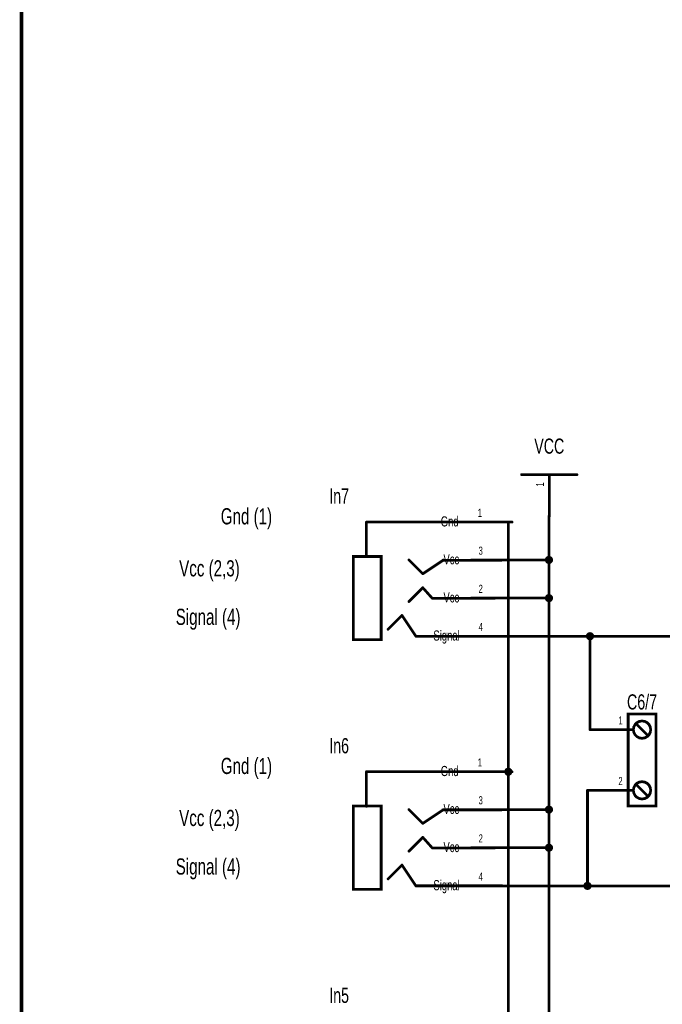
# Model space of a CAD drawing. Extents: x 0 to 22.6, y 0 to 15.8.
# Tile 8 of 26: x 0 to 2.3, y 8.7 to 12.2. Entities that reach past the tile are written whole.
import ezdxf
from ezdxf.enums import TextEntityAlignment as Align

# ---------------------------------------------------------------- set-up
doc = ezdxf.new("R2010")
doc.units = 0
for name, color, linetype in [('Element', 253, 'CONTINUOUS'), ('Net', 50, 'CONTINUOUS'), ('Pin', 50, 'CONTINUOUS'), ('Titles', 253, 'CONTINUOUS')]:
    doc.layers.add(name, color=color, linetype=linetype)

msp = doc.modelspace()

# ---------------------------------------------------------------- linework, layer by layer
at = {"layer": 'Element', "linetype": 'CONTINUOUS', "const_width": 0.0049}
for points in [[(1.7867, 10.5933, 1), (1.7917, 10.5933, 1), (1.7867, 10.5933, 1)], [(1.9867, 10.5933, 1), (1.9917, 10.5933, 1), (1.9867, 10.5933, 1)], [(1.2276, 10.4223, 1), (1.2325, 10.4223, 1), (1.2276, 10.4223, 1)], [(1.2276, 10.4223, 1), (1.2325, 10.4223, 1), (1.2276, 10.4223, 1)], [(1.6026, 10.4223, 1), (1.6075, 10.4223, 1), (1.6026, 10.4223, 1)], [(1.2276, 10.2973, 1), (1.2325, 10.2973, 1), (1.2276, 10.2973, 1)], [(1.3807, 10.2858, 1), (1.3856, 10.2858, 1), (1.3807, 10.2858, 1)], [(1.5026, 10.2848, 1), (1.5075, 10.2848, 1), (1.5026, 10.2848, 1)], [(1.5057, 10.2858, 1), (1.5106, 10.2858, 1), (1.5057, 10.2858, 1)], [(1.7151, 10.2848, 1), (1.72, 10.2848, 1), (1.7151, 10.2848, 1)], [(1.4307, 10.2358, 1), (1.4356, 10.2358, 1), (1.4307, 10.2358, 1)], [(1.4307, 10.2358, 1), (1.4356, 10.2358, 1), (1.4307, 10.2358, 1)], [(1.4307, 10.1858, 1), (1.4356, 10.1858, 1), (1.4307, 10.1858, 1)], [(1.4307, 10.1858, 1), (1.4356, 10.1858, 1), (1.4307, 10.1858, 1)], [(1.3807, 10.1358, 1), (1.3856, 10.1358, 1), (1.3807, 10.1358, 1)], [(1.4651, 10.1473, 1), (1.47, 10.1473, 1), (1.4651, 10.1473, 1)], [(1.4651, 10.1473, 1), (1.47, 10.1473, 1), (1.4651, 10.1473, 1)], [(1.6901, 10.1473, 1), (1.695, 10.1473, 1), (1.6901, 10.1473, 1)], [(1.3557, 10.0858, 1), (1.3606, 10.0858, 1), (1.3557, 10.0858, 1)], [(1.3557, 10.0858, 1), (1.3606, 10.0858, 1), (1.3557, 10.0858, 1)], [(1.3057, 10.0358, 1), (1.3106, 10.0358, 1), (1.3057, 10.0358, 1)], [(1.4057, 10.0108, 1), (1.4106, 10.0108, 1), (1.4057, 10.0108, 1)], [(1.4057, 10.0108, 1), (1.4106, 10.0108, 1), (1.4057, 10.0108, 1)], [(1.7182, 10.0108, 1), (1.7231, 10.0108, 1), (1.7182, 10.0108, 1)], [(2.2023, 9.6927, 1), (2.2072, 9.6927, 1), (2.2023, 9.6927, 1)], [(2.1898, 9.6739, 1), (2.1947, 9.6739, 1), (2.1898, 9.6739, 1)], [(2.2398, 9.6552, 1), (2.2447, 9.6552, 1), (2.2398, 9.6552, 1)], [(1.2276, 9.5223, 1), (1.2325, 9.5223, 1), (1.2276, 9.5223, 1)], [(1.2276, 9.5223, 1), (1.2325, 9.5223, 1), (1.2276, 9.5223, 1)], [(1.6026, 9.5223, 1), (1.6075, 9.5223, 1), (1.6026, 9.5223, 1)], [(2.2023, 9.4739, 1), (2.2072, 9.4739, 1), (2.2023, 9.4739, 1)], [(2.1898, 9.4552, 1), (2.1947, 9.4552, 1), (2.1898, 9.4552, 1)], [(2.2398, 9.4364, 1), (2.2447, 9.4364, 1), (2.2398, 9.4364, 1)], [(1.2276, 9.3973, 1), (1.2325, 9.3973, 1), (1.2276, 9.3973, 1)], [(1.3807, 9.3858, 1), (1.3856, 9.3858, 1), (1.3807, 9.3858, 1)], [(1.5026, 9.3848, 1), (1.5075, 9.3848, 1), (1.5026, 9.3848, 1)], [(1.5057, 9.3858, 1), (1.5106, 9.3858, 1), (1.5057, 9.3858, 1)], [(1.7151, 9.3848, 1), (1.72, 9.3848, 1), (1.7151, 9.3848, 1)], [(1.4307, 9.3358, 1), (1.4356, 9.3358, 1), (1.4307, 9.3358, 1)], [(1.4307, 9.3358, 1), (1.4356, 9.3358, 1), (1.4307, 9.3358, 1)], [(1.4307, 9.2858, 1), (1.4356, 9.2858, 1), (1.4307, 9.2858, 1)], [(1.4307, 9.2858, 1), (1.4356, 9.2858, 1), (1.4307, 9.2858, 1)], [(1.3807, 9.2358, 1), (1.3856, 9.2358, 1), (1.3807, 9.2358, 1)], [(1.4651, 9.2473, 1), (1.47, 9.2473, 1), (1.4651, 9.2473, 1)], [(1.4651, 9.2473, 1), (1.47, 9.2473, 1), (1.4651, 9.2473, 1)], [(1.6901, 9.2473, 1), (1.695, 9.2473, 1), (1.6901, 9.2473, 1)], [(1.3557, 9.1858, 1), (1.3606, 9.1858, 1), (1.3557, 9.1858, 1)], [(1.3557, 9.1858, 1), (1.3606, 9.1858, 1), (1.3557, 9.1858, 1)], [(1.3057, 9.1358, 1), (1.3106, 9.1358, 1), (1.3057, 9.1358, 1)], [(1.4057, 9.1108, 1), (1.4106, 9.1108, 1), (1.4057, 9.1108, 1)], [(1.4057, 9.1108, 1), (1.4106, 9.1108, 1), (1.4057, 9.1108, 1)], [(1.7182, 9.1108, 1), (1.7231, 9.1108, 1), (1.7182, 9.1108, 1)]]:
    msp.add_lwpolyline(points, format="xyb", dxfattribs=at)
at = {"layer": 'Element', "linetype": 'CONTINUOUS', "const_width": 0.0098}
for points in [[(1.7892, 10.5933), (1.9892, 10.5933)], [(1.23, 10.2973), (1.23, 10.4223)], [(1.605, 10.4223), (1.23, 10.4223)], [(1.2832, 9.9983), (1.1832, 9.9983), (1.1832, 10.2983), (1.2832, 10.2983), (1.2832, 9.9983)], [(1.4332, 10.2358), (1.3832, 10.2858)], [(1.4332, 10.2358), (1.5082, 10.2858)], [(1.505, 10.2848), (1.7175, 10.2848)], [(1.4332, 10.1858), (1.3832, 10.1358)], [(1.4675, 10.1473), (1.4332, 10.1858)], [(1.6925, 10.1473), (1.4675, 10.1473)], [(1.3582, 10.0858), (1.3082, 10.0358)], [(1.4082, 10.0108), (1.3582, 10.0858)], [(1.7207, 10.0108), (1.4082, 10.0108)], [(2.1735, 9.7302), (2.2735, 9.7302), (2.2735, 9.3989), (2.1735, 9.3989), (2.1735, 9.7302)], [(2.1922, 9.6739), (2.1938, 9.6643), (2.1982, 9.6556), (2.2051, 9.6487), (2.2138, 9.6442), (2.2235, 9.6427), (2.2332, 9.6442), (2.2419, 9.6487), (2.2488, 9.6556), (2.2532, 9.6643), (2.2547, 9.6739), (2.2532, 9.6836), (2.2488, 9.6923), (2.2419, 9.6992), (2.2332, 9.7037), (2.2235, 9.7052), (2.2138, 9.7037), (2.2051, 9.6992), (2.1982, 9.6923), (2.1938, 9.6836), (2.1922, 9.6739)], [(2.2047, 9.6927), (2.2422, 9.6552)], [(1.23, 9.3973), (1.23, 9.5223)], [(1.605, 9.5223), (1.23, 9.5223)], [(2.1922, 9.4552), (2.1938, 9.4455), (2.1982, 9.4368), (2.2051, 9.4299), (2.2138, 9.4255), (2.2235, 9.4239), (2.2332, 9.4255), (2.2419, 9.4299), (2.2488, 9.4368), (2.2532, 9.4455), (2.2547, 9.4552), (2.2532, 9.4648), (2.2488, 9.4736), (2.2419, 9.4805), (2.2332, 9.4849), (2.2235, 9.4864), (2.2138, 9.4849), (2.2051, 9.4805), (2.1982, 9.4736), (2.1938, 9.4648), (2.1922, 9.4552)], [(2.2047, 9.4739), (2.2422, 9.4364)], [(1.2832, 9.0983), (1.1832, 9.0983), (1.1832, 9.3983), (1.2832, 9.3983), (1.2832, 9.0983)], [(1.4332, 9.3358), (1.3832, 9.3858)], [(1.4332, 9.3358), (1.5082, 9.3858)], [(1.505, 9.3848), (1.7175, 9.3848)], [(1.4332, 9.2858), (1.3832, 9.2358)], [(1.4675, 9.2473), (1.4332, 9.2858)], [(1.6925, 9.2473), (1.4675, 9.2473)], [(1.3582, 9.1858), (1.3082, 9.1358)], [(1.4082, 9.1108), (1.3582, 9.1858)], [(1.7207, 9.1108), (1.4082, 9.1108)]]:
    msp.add_lwpolyline(points, dxfattribs=at)
at = {"layer": 'Net', "linetype": 'CONTINUOUS', "const_width": 0.0049}
for points in [[(1.8855, 10.4433, 1), (1.8905, 10.4433, 1), (1.8855, 10.4433, 1)], [(1.7391, 10.4223, 1), (1.744, 10.4223, 1), (1.7391, 10.4223, 1)], [(1.7391, 10.4223, 1), (1.744, 10.4223, 1), (1.7391, 10.4223, 1)], [(1.7526, 10.4223, 1), (1.7575, 10.4223, 1), (1.7526, 10.4223, 1)], [(1.7557, 10.2857, 1), (1.7606, 10.2857, 1), (1.7557, 10.2857, 1)], [(1.8757, 10.2857, 1), (1.8806, 10.2857, 1), (1.8757, 10.2857, 1)], [(1.8855, 10.2857, 1), (1.8905, 10.2857, 1), (1.8855, 10.2857, 1)], [(1.8855, 10.2857, 1), (1.8905, 10.2857, 1), (1.8855, 10.2857, 1)], [(1.8855, 10.2857, 1), (1.8905, 10.2857, 1), (1.8855, 10.2857, 1)], [(1.7557, 10.1483, 1), (1.7606, 10.1483, 1), (1.7557, 10.1483, 1)], [(1.8757, 10.1483, 1), (1.8806, 10.1483, 1), (1.8757, 10.1483, 1)], [(1.8855, 10.1483, 1), (1.8905, 10.1483, 1), (1.8855, 10.1483, 1)], [(1.7557, 10.0107, 1), (1.7606, 10.0107, 1), (1.7557, 10.0107, 1)], [(2.0237, 10.0107, 1), (2.0286, 10.0107, 1), (2.0237, 10.0107, 1)], [(2.0335, 10.0107, 1), (2.0385, 10.0107, 1), (2.0335, 10.0107, 1)], [(2.0335, 9.6739, 1), (2.0385, 9.6739, 1), (2.0335, 9.6739, 1)], [(1.7292, 9.5223, 1), (1.7342, 9.5223, 1), (1.7292, 9.5223, 1)], [(1.7391, 9.5223, 1), (1.744, 9.5223, 1), (1.7391, 9.5223, 1)], [(1.7526, 9.5223, 1), (1.7575, 9.5223, 1), (1.7526, 9.5223, 1)], [(2.0245, 9.4552, 1), (2.0294, 9.4552, 1), (2.0245, 9.4552, 1)], [(2.0245, 9.4552, 1), (2.0294, 9.4552, 1), (2.0245, 9.4552, 1)], [(2.0335, 9.4552, 1), (2.0385, 9.4552, 1), (2.0335, 9.4552, 1)], [(1.7557, 9.3857, 1), (1.7606, 9.3857, 1), (1.7557, 9.3857, 1)], [(1.8757, 9.3857, 1), (1.8806, 9.3857, 1), (1.8757, 9.3857, 1)], [(1.8855, 9.3857, 1), (1.8905, 9.3857, 1), (1.8855, 9.3857, 1)], [(1.7557, 9.2483, 1), (1.7606, 9.2483, 1), (1.7557, 9.2483, 1)], [(1.8757, 9.2483, 1), (1.8806, 9.2483, 1), (1.8757, 9.2483, 1)], [(1.8855, 9.2483, 1), (1.8905, 9.2483, 1), (1.8855, 9.2483, 1)], [(1.7557, 9.1107, 1), (1.7606, 9.1107, 1), (1.7557, 9.1107, 1)], [(2.0147, 9.1107, 1), (2.0196, 9.1107, 1), (2.0147, 9.1107, 1)], [(2.0245, 9.1107, 1), (2.0294, 9.1107, 1), (2.0245, 9.1107, 1)]]:
    msp.add_lwpolyline(points, format="xyb", dxfattribs=at)
at = {"layer": 'Net', "linetype": 'CONTINUOUS', "const_width": 0.0098}
for points in [[(1.888, 10.4433), (1.888, 10.2857)], [(1.7415, 3.5944), (1.7415, 10.4223)], [(1.7415, 10.4223), (1.755, 10.4223)], [(1.8782, 10.2857), (1.8786, 10.2827), (1.88, 10.28), (1.8822, 10.2778), (1.885, 10.2764), (1.888, 10.2759), (1.891, 10.2764), (1.8938, 10.2778), (1.896, 10.28), (1.8974, 10.2827), (1.8978, 10.2857), (1.8974, 10.2888), (1.896, 10.2915), (1.8938, 10.2937), (1.891, 10.2951), (1.888, 10.2956), (1.885, 10.2951), (1.8822, 10.2937), (1.88, 10.2915), (1.8786, 10.2888), (1.8782, 10.2857)], [(1.7582, 10.2857), (1.888, 10.2857)], [(1.888, 10.2857), (1.888, 3.8684)], [(1.7582, 10.1483), (1.888, 10.1483)], [(1.8782, 10.1483), (1.8786, 10.1452), (1.88, 10.1425), (1.8822, 10.1403), (1.885, 10.1389), (1.888, 10.1384), (1.891, 10.1389), (1.8938, 10.1403), (1.896, 10.1425), (1.8974, 10.1452), (1.8978, 10.1483), (1.8974, 10.1513), (1.896, 10.154), (1.8938, 10.1562), (1.891, 10.1576), (1.888, 10.1581), (1.885, 10.1576), (1.8822, 10.1562), (1.88, 10.154), (1.8786, 10.1513), (1.8782, 10.1483)], [(1.7581, 10.0107), (2.6261, 10.0107)], [(2.0262, 10.0107), (2.0266, 10.0077), (2.028, 10.005), (2.0302, 10.0028), (2.033, 10.0014), (2.036, 10.0009), (2.039, 10.0014), (2.0418, 10.0028), (2.044, 10.005), (2.0454, 10.0077), (2.0458, 10.0107), (2.0454, 10.0138), (2.044, 10.0165), (2.0418, 10.0187), (2.039, 10.0201), (2.036, 10.0206), (2.033, 10.0201), (2.0302, 10.0187), (2.028, 10.0165), (2.0266, 10.0138), (2.0262, 10.0107)], [(2.036, 9.6739), (2.036, 10.0107)], [(1.7317, 9.5223), (1.7322, 9.5192), (1.7336, 9.5165), (1.7357, 9.5143), (1.7385, 9.5129), (1.7415, 9.5124), (1.7446, 9.5129), (1.7473, 9.5143), (1.7495, 9.5165), (1.7509, 9.5192), (1.7514, 9.5223), (1.7509, 9.5253), (1.7495, 9.5281), (1.7473, 9.5302), (1.7446, 9.5316), (1.7415, 9.5321), (1.7385, 9.5316), (1.7357, 9.5302), (1.7336, 9.5281), (1.7322, 9.5253), (1.7317, 9.5223)], [(1.755, 9.5223), (1.7415, 9.5223)], [(2.036, 9.4552), (2.027, 9.4552)], [(2.027, 9.4552), (2.027, 9.1107)], [(1.7582, 9.3857), (1.888, 9.3857)], [(1.8782, 9.3857), (1.8786, 9.3827), (1.88, 9.38), (1.8822, 9.3778), (1.885, 9.3764), (1.888, 9.3759), (1.891, 9.3764), (1.8938, 9.3778), (1.896, 9.38), (1.8974, 9.3827), (1.8978, 9.3857), (1.8974, 9.3888), (1.896, 9.3915), (1.8938, 9.3937), (1.891, 9.3951), (1.888, 9.3956), (1.885, 9.3951), (1.8822, 9.3937), (1.88, 9.3915), (1.8786, 9.3888), (1.8782, 9.3857)], [(1.7582, 9.2483), (1.888, 9.2483)], [(1.8782, 9.2483), (1.8786, 9.2452), (1.88, 9.2425), (1.8822, 9.2403), (1.885, 9.2389), (1.888, 9.2384), (1.891, 9.2389), (1.8938, 9.2403), (1.896, 9.2425), (1.8974, 9.2452), (1.8978, 9.2483), (1.8974, 9.2513), (1.896, 9.254), (1.8938, 9.2562), (1.891, 9.2576), (1.888, 9.2581), (1.885, 9.2576), (1.8822, 9.2562), (1.88, 9.254), (1.8786, 9.2513), (1.8782, 9.2483)], [(2.0171, 9.1107), (2.0176, 9.1077), (2.019, 9.105), (2.0212, 9.1028), (2.0239, 9.1014), (2.027, 9.1009), (2.03, 9.1014), (2.0328, 9.1028), (2.0349, 9.105), (2.0363, 9.1077), (2.0368, 9.1107), (2.0363, 9.1138), (2.0349, 9.1165), (2.0328, 9.1187), (2.03, 9.1201), (2.027, 9.1206), (2.0239, 9.1201), (2.0212, 9.1187), (2.019, 9.1165), (2.0176, 9.1138), (2.0171, 9.1107)], [(2.562, 9.1107), (1.7581, 9.1107)]]:
    msp.add_lwpolyline(points, dxfattribs=at)
at = {"layer": 'Pin', "linetype": 'CONTINUOUS', "const_width": 0.0049}
for points in [[(1.8867, 10.5933, 1), (1.8917, 10.5933, 1), (1.8867, 10.5933, 1)], [(1.8867, 10.4433, 1), (1.8917, 10.4433, 1), (1.8867, 10.4433, 1)], [(1.6026, 10.4223, 1), (1.6075, 10.4223, 1), (1.6026, 10.4223, 1)], [(1.7526, 10.4223, 1), (1.7575, 10.4223, 1), (1.7526, 10.4223, 1)], [(1.6057, 10.2857, 1), (1.6106, 10.2857, 1), (1.6057, 10.2857, 1)], [(1.7557, 10.2857, 1), (1.7606, 10.2857, 1), (1.7557, 10.2857, 1)], [(1.6057, 10.1483, 1), (1.6106, 10.1483, 1), (1.6057, 10.1483, 1)], [(1.7557, 10.1483, 1), (1.7606, 10.1483, 1), (1.7557, 10.1483, 1)], [(1.6057, 10.0107, 1), (1.6106, 10.0107, 1), (1.6057, 10.0107, 1)], [(1.7557, 10.0107, 1), (1.7606, 10.0107, 1), (1.7557, 10.0107, 1)], [(2.0335, 9.6739, 1), (2.0385, 9.6739, 1), (2.0335, 9.6739, 1)], [(2.1835, 9.6739, 1), (2.1885, 9.6739, 1), (2.1835, 9.6739, 1)], [(1.6026, 9.5223, 1), (1.6075, 9.5223, 1), (1.6026, 9.5223, 1)], [(1.7526, 9.5223, 1), (1.7575, 9.5223, 1), (1.7526, 9.5223, 1)], [(2.0335, 9.4552, 1), (2.0385, 9.4552, 1), (2.0335, 9.4552, 1)], [(2.1835, 9.4552, 1), (2.1885, 9.4552, 1), (2.1835, 9.4552, 1)], [(1.6057, 9.3857, 1), (1.6106, 9.3857, 1), (1.6057, 9.3857, 1)], [(1.7557, 9.3857, 1), (1.7606, 9.3857, 1), (1.7557, 9.3857, 1)], [(1.6057, 9.2483, 1), (1.6106, 9.2483, 1), (1.6057, 9.2483, 1)], [(1.7557, 9.2483, 1), (1.7606, 9.2483, 1), (1.7557, 9.2483, 1)], [(1.6057, 9.1107, 1), (1.6106, 9.1107, 1), (1.6057, 9.1107, 1)], [(1.7557, 9.1107, 1), (1.7606, 9.1107, 1), (1.7557, 9.1107, 1)]]:
    msp.add_lwpolyline(points, format="xyb", dxfattribs=at)
at = {"layer": 'Pin', "linetype": 'CONTINUOUS', "const_width": 0.0098}
for points in [[(1.8892, 10.5933), (1.8892, 10.4433)], [(1.605, 10.4223), (1.755, 10.4223)], [(1.6082, 10.2857), (1.7582, 10.2857)], [(1.6082, 10.1483), (1.7582, 10.1483)], [(1.6081, 10.0107), (1.7581, 10.0107)], [(2.186, 9.6739), (2.036, 9.6739)], [(1.605, 9.5223), (1.755, 9.5223)], [(2.186, 9.4552), (2.036, 9.4552)], [(1.6082, 9.3857), (1.7582, 9.3857)], [(1.6082, 9.2483), (1.7582, 9.2483)], [(1.6081, 9.1107), (1.7581, 9.1107)]]:
    msp.add_lwpolyline(points, dxfattribs=at)
at = {"layer": 'Titles', "linetype": 'CONTINUOUS', "const_width": 0.0131}
msp.add_lwpolyline([(22.5851, 0.0288), (-0.0133, 0.0288), (-0.0133, 15.7768), (22.5851, 15.7768), (22.5851, 0.0288)], dxfattribs=at)

# ---------------------------------------------------------------- texts
at = {"layer": 'Element', "width": 0.7}
for s, p in [('VCC', (1.8892, 10.6524)), ('In7', (1.1316, 10.4723)), ('C6/7', (2.2235, 9.7302)), ('In6', (1.1316, 9.5723)), ('In5', (1.1316, 8.6723))]:
    msp.add_text(s, height=0.0547, dxfattribs=at).set_placement(p, align=Align.BOTTOM_CENTER)
for s, p in [('Gnd (1)', (0.705, 10.4723)), ('Vcc (2,3)', (0.555, 10.2848)), ('Signal (4)', (0.5425, 10.1098)), ('Gnd (1)', (0.705, 9.5723)), ('Vcc (2,3)', (0.555, 9.3848)), ('Signal (4)', (0.5425, 9.2098))]:
    msp.add_text(s, height=0.0583, dxfattribs=at).set_placement(p, align=Align.TOP_LEFT)
at = {"layer": 'Pin', "width": 0.7}
msp.add_text('1', height=0.0292, rotation=90, dxfattribs=at).set_placement((1.8411, 10.5507), align=Align.TOP_LEFT)
for s, height, p in [('Gnd', 0.0365, (1.4979, 10.4431)), ('1', 0.0292, (1.6313, 10.4704)), ('3', 0.0292, (1.6344, 10.3339)), ('Vcc', 0.0365, (1.5076, 10.3065)), ('2', 0.0292, (1.6344, 10.1964)), ('Vcc', 0.0365, (1.5076, 10.169)), ('4', 0.0292, (1.6344, 10.0589)), ('Signal', 0.0365, (1.4714, 10.0315)), ('1', 0.0292, (2.1384, 9.7221)), ('1', 0.0292, (1.6313, 9.5704)), ('Gnd', 0.0365, (1.4979, 9.5431)), ('2', 0.0292, (2.1384, 9.5033)), ('3', 0.0292, (1.6344, 9.4339)), ('Vcc', 0.0365, (1.5076, 9.4065)), ('Vcc', 0.0365, (1.5076, 9.269)), ('2', 0.0292, (1.6344, 9.2964)), ('4', 0.0292, (1.6344, 9.1589)), ('Signal', 0.0365, (1.4714, 9.1315))]:
    msp.add_text(s, height=height, dxfattribs=at).set_placement(p, align=Align.TOP_LEFT)

doc.saveas('drawing.dxf')
